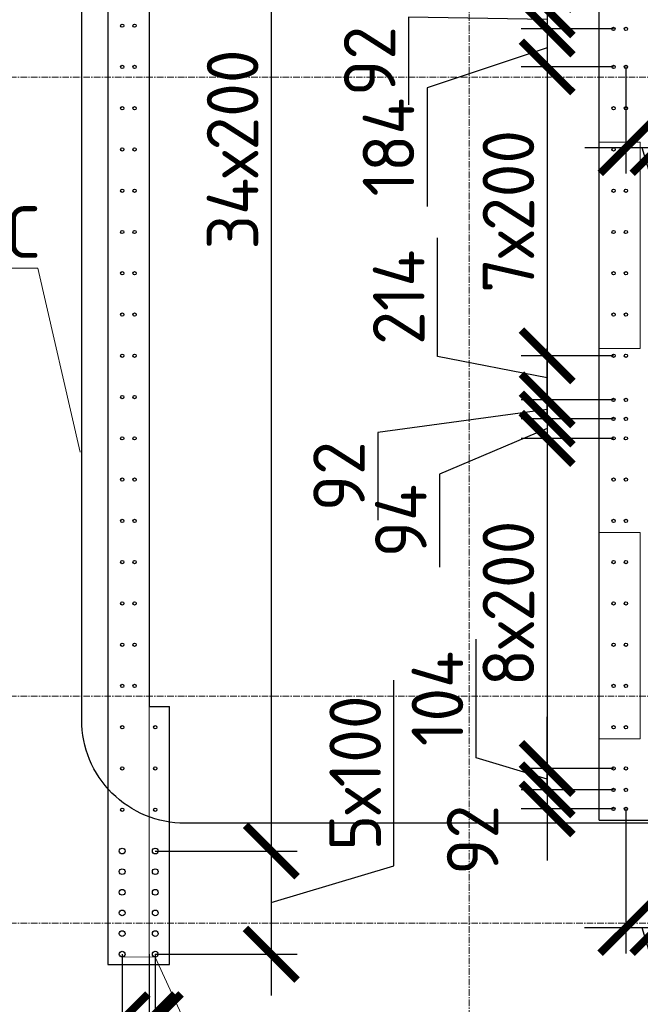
# Model space of a CAD drawing. Header units: millimetres. Extents: x 349531 to 1063351, y -131924 to 96186.
# Tile 206 of 228: x 997233 to 1000239, y 45069 to 49840. Entities that reach past the tile are written whole.
import ezdxf
from ezdxf import colors
from ezdxf.entities.mleader import LeaderData, LeaderLine
from ezdxf.math import Vec2, Vec3

# ---------------------------------------------------------------- set-up
doc = ezdxf.new("R2010")
doc.units = ezdxf.units.MM
doc.linetypes.add('______5', pattern=[1100, 800, -100, 100, -100])
doc.linetypes.add('осевая', pattern=[50.8, 31.75, -6.35, 6.35, -6.35])
for name, color, linetype, lineweight in [('1 Стены', 3, 'Continuous', 30), ('Конструкции 0.5', 5, 'Continuous', 50), ('Оси', 40, '______5', 18), ('подоснова', 151, 'Continuous', 5), ('размер', 1, 'Continuous', 25), ('РАЗМЕРЫ', 1, 'Continuous', 9), ('СТЕНЫ', 3, 'Continuous', 30)]:
    doc.layers.add(name, color=color, linetype=linetype, lineweight=lineweight)
doc.styles.add('GOST-2.304_Type-B', font='GOST_Common.ttf')
doc.dimstyles.new('СПДС', dxfattribs={"dimscale": 100, "dimtxt": 2.5, "dimasz": 2.5, "dimexe": 1.25, "dimexo": 0, "dimtad": 1, "dimdec": 0, "dimtxsty": 'GOST-2.304_Type-B', "dimblk": 'ARCHTICK', "dimcen": 2.5, "dimdle": 2, "dimadec": 0, "dimazin": 2, "dimtfac": 0.75, "dimtdec": 0, "dimtmove": 1, "dimatfit": 3, "dimfxl": 1, "dimtolj": 1, "dimarcsym": 1})

# ---------------------------------------------------------------- blocks, each defined once
blk = doc.blocks.new('_None')
blk = doc.blocks.new('_ArchTick')
at = {"color": 0, "linetype": 'ByBlock', "const_width": 0.15}
blk.add_lwpolyline([(-0.5, -0.5), (0.5, 0.5)], dxfattribs=at)
blk = doc.blocks.new('*D358')
at = {"layer": 'DEFPOINTS', "color": 0, "transparency": 16777216}
for p in [(997839.3, 52611.4), (997889.5, 45811.4, -360), (998451.6, 45811.4)]:
    blk.add_point(p, dxfattribs=at)
at = {"layer": 'РАЗМЕРЫ', "color": 0, "lineweight": -2, "transparency": 16777216}
for p, q in [((998451.6, 52811.4), (998451.6, 45611.4)), ((997839.3, 52611.4), (998576.6, 52611.4)), ((997889.5, 45811.4), (998576.6, 45811.4))]:
    blk.add_line(p, q, dxfattribs=at)
at = {"layer": 'РАЗМЕРЫ', "color": 0, "lineweight": -2, "transparency": 16777216, "xscale": 250, "yscale": 250, "zscale": 250}
for p, rotation in [((998451.6, 52611.4), 90), ((998451.6, 45811.4), 270)]:
    blk.add_blockref('_ArchTick', p, dxfattribs=dict(at, rotation=rotation))
at = {"layer": 'РАЗМЕРЫ', "color": 0, "transparency": 16777216, "insert": (998264.1, 49211.4), "char_height": 250, "attachment_point": 5, "rotation": 90, "style": 'GOST-2.304_Type-B'}
blk.add_mtext('\\A1;34х200', dxfattribs=at)
blk = doc.blocks.new('*D359')
at = {"layer": 'DEFPOINTS', "color": 0, "transparency": 16777216}
for p in [(997889.5, 45811.4, -360), (997889.5, 45311.4, -360), (998451.6, 45311.4)]:
    blk.add_point(p, dxfattribs=at)
at = {"layer": 'РАЗМЕРЫ', "color": 0, "lineweight": -2, "transparency": 16777216}
for p, q in [((999045.4, 45739.5), (999045.4, 46639.5)), ((998451.6, 46011.4), (998451.6, 45111.4)), ((997889.5, 45811.4), (998576.6, 45811.4)), ((998451.6, 45561.4), (999045.4, 45739.5)), ((997889.5, 45311.4), (998576.6, 45311.4))]:
    blk.add_line(p, q, dxfattribs=at)
at = {"layer": 'РАЗМЕРЫ', "color": 0, "lineweight": -2, "transparency": 16777216, "xscale": 250, "yscale": 250, "zscale": 250}
for p, rotation in [((998451.6, 45811.4), 90), ((998451.6, 45311.4), 270)]:
    blk.add_blockref('_ArchTick', p, dxfattribs=dict(at, rotation=rotation))
at = {"layer": 'РАЗМЕРЫ', "color": 0, "transparency": 16777216, "insert": (998857.9, 46189.5), "char_height": 250, "attachment_point": 5, "rotation": 90, "style": 'GOST-2.304_Type-B'}
blk.add_mtext('\\A1;5х100', dxfattribs=at)
blk = doc.blocks.new('*D364')
at = {"layer": 'DEFPOINTS', "color": 0, "transparency": 16777216}
for p in [(1000101.3, 52611.4, -360), (999787.7, 50011.4), (1000109.3, 50011.4, -360)]:
    blk.add_point(p, dxfattribs=at)
at = {"layer": 'РАЗМЕРЫ', "color": 0, "lineweight": -2, "transparency": 16777216}
for p, q in [((999787.7, 52811.4), (999787.7, 49811.4)), ((1000101.3, 52611.4), (999662.7, 52611.4)), ((1000109.3, 50011.4), (999662.7, 50011.4))]:
    blk.add_line(p, q, dxfattribs=at)
at = {"layer": 'РАЗМЕРЫ', "color": 0, "lineweight": -2, "transparency": 16777216, "xscale": 250, "yscale": 250, "zscale": 250}
for p, rotation in [((999787.7, 52611.4), 90), ((999787.7, 50011.4), 270)]:
    blk.add_blockref('_ArchTick', p, dxfattribs=dict(at, rotation=rotation))
at = {"layer": 'РАЗМЕРЫ', "color": 0, "transparency": 16777216, "insert": (999600.2, 51311.4), "char_height": 250, "attachment_point": 5, "rotation": 90, "style": 'GOST-2.304_Type-B'}
blk.add_mtext('\\A1;13х20', dxfattribs=at)
blk = doc.blocks.new('*D365')
at = {"layer": 'DEFPOINTS', "color": 0, "transparency": 16777216}
for p in [(1000109.3, 50011.4, -360), (999787.7, 49887.7), (1000109, 49887.7, -360)]:
    blk.add_point(p, dxfattribs=at)
at = {"layer": 'РАЗМЕРЫ', "color": 0, "lineweight": -2, "transparency": 16777216}
for p, q in [((999443.9, 50052.7), (999443.9, 50627.7)), ((999787.7, 50011.4), (999787.7, 50261.4)), ((999787.7, 49949.5), (999443.9, 50052.7)), ((1000109.3, 50011.4), (999662.7, 50011.4)), ((999787.7, 50011.4), (999787.7, 49887.7)), ((999787.7, 50011.4), (999787.7, 49887.7)), ((1000109, 49887.7), (999662.7, 49887.7)), ((999787.7, 49887.7), (999787.7, 49637.7))]:
    blk.add_line(p, q, dxfattribs=at)
at = {"layer": 'РАЗМЕРЫ', "color": 0, "lineweight": -2, "transparency": 16777216, "xscale": 250, "yscale": 250, "zscale": 250}
for p, rotation in [((999787.7, 50011.4), 270), ((999787.7, 49887.7), 90)]:
    blk.add_blockref('_ArchTick', p, dxfattribs=dict(at, rotation=rotation))
at = {"layer": 'РАЗМЕРЫ', "color": 0, "transparency": 16777216, "insert": (999256.4, 50340.2), "char_height": 250, "attachment_point": 5, "rotation": 90, "style": 'GOST-2.304_Type-B'}
blk.add_mtext('\\A1;124', dxfattribs=at)
blk = doc.blocks.new('*D366')
at = {"layer": 'DEFPOINTS', "color": 0, "transparency": 16777216}
for p in [(1000109, 49887.7, -360), (999787.7, 49795.4), (1000109, 49795.4, -360)]:
    blk.add_point(p, dxfattribs=at)
at = {"layer": 'РАЗМЕРЫ', "color": 0, "lineweight": -2, "transparency": 16777216}
for p, q in [((999787.7, 49887.7), (999787.7, 50137.7)), ((1000109, 49887.7), (999662.7, 49887.7)), ((999787.7, 49887.7), (999787.7, 49795.4)), ((999787.7, 49887.7), (999787.7, 49795.4)), ((999787.7, 49841.5), (999115.6, 49852.6)), ((999115.6, 49852.6), (999115.6, 49427.6)), ((1000109, 49795.4), (999662.7, 49795.4)), ((999787.7, 49795.4), (999787.7, 49545.4))]:
    blk.add_line(p, q, dxfattribs=at)
at = {"layer": 'РАЗМЕРЫ', "color": 0, "lineweight": -2, "transparency": 16777216, "xscale": 250, "yscale": 250, "zscale": 250}
for p, rotation in [((999787.7, 49887.7), 270), ((999787.7, 49795.4), 90)]:
    blk.add_blockref('_ArchTick', p, dxfattribs=dict(at, rotation=rotation))
at = {"layer": 'РАЗМЕРЫ', "color": 0, "transparency": 16777216, "insert": (998928.1, 49640.1), "char_height": 250, "attachment_point": 5, "rotation": 90, "style": 'GOST-2.304_Type-B'}
blk.add_mtext('\\A1;92', dxfattribs=at)
blk = doc.blocks.new('*D367')
at = {"layer": 'DEFPOINTS', "color": 0, "transparency": 16777216}
for p in [(1000109, 49795.4, -360), (999787.7, 49611.4), (1000109.3, 49611.4, -360)]:
    blk.add_point(p, dxfattribs=at)
at = {"layer": 'РАЗМЕРЫ', "color": 0, "lineweight": -2, "transparency": 16777216}
for p, q in [((999787.7, 49995.4), (999787.7, 49411.4)), ((1000109, 49795.4), (999662.7, 49795.4)), ((999787.7, 49703.4), (999206.9, 49510.4)), ((1000109.3, 49611.4), (999662.7, 49611.4)), ((999206.9, 49510.4), (999206.9, 48935.4))]:
    blk.add_line(p, q, dxfattribs=at)
at = {"layer": 'РАЗМЕРЫ', "color": 0, "lineweight": -2, "transparency": 16777216, "xscale": 250, "yscale": 250, "zscale": 250}
for p, rotation in [((999787.7, 49795.4), 90), ((999787.7, 49611.4), 270)]:
    blk.add_blockref('_ArchTick', p, dxfattribs=dict(at, rotation=rotation))
at = {"layer": 'РАЗМЕРЫ', "color": 0, "transparency": 16777216, "insert": (999019.4, 49222.9), "char_height": 250, "attachment_point": 5, "rotation": 90, "style": 'GOST-2.304_Type-B'}
blk.add_mtext('\\A1;184', dxfattribs=at)
blk = doc.blocks.new('*D368')
at = {"layer": 'DEFPOINTS', "color": 0, "transparency": 16777216}
for p in [(1000109.3, 49611.4, -360), (999787.7, 48211.4), (1000109.3, 48211.4, -360)]:
    blk.add_point(p, dxfattribs=at)
at = {"layer": 'РАЗМЕРЫ', "color": 0, "lineweight": -2, "transparency": 16777216}
for p, q in [((999787.7, 49811.4), (999787.7, 48011.4)), ((1000109.3, 49611.4), (999662.7, 49611.4)), ((1000109.3, 48211.4), (999662.7, 48211.4))]:
    blk.add_line(p, q, dxfattribs=at)
at = {"layer": 'РАЗМЕРЫ', "color": 0, "lineweight": -2, "transparency": 16777216, "xscale": 250, "yscale": 250, "zscale": 250}
for p, rotation in [((999787.7, 49611.4), 90), ((999787.7, 48211.4), 270)]:
    blk.add_blockref('_ArchTick', p, dxfattribs=dict(at, rotation=rotation))
at = {"layer": 'РАЗМЕРЫ', "color": 0, "transparency": 16777216, "insert": (999600.2, 48911.4), "char_height": 250, "attachment_point": 5, "rotation": 90, "style": 'GOST-2.304_Type-B'}
blk.add_mtext('\\A1;7х200', dxfattribs=at)
blk = doc.blocks.new('*D369')
at = {"layer": 'DEFPOINTS', "color": 0, "transparency": 16777216}
for p in [(1000109.3, 48211.4, -360), (999787.7, 47997.7), (1000109, 47997.7, -360)]:
    blk.add_point(p, dxfattribs=at)
at = {"layer": 'РАЗМЕРЫ', "color": 0, "lineweight": -2, "transparency": 16777216}
for p, q in [((999256.4, 48207.7), (999256.4, 48782.7)), ((999787.7, 48411.4), (999787.7, 47797.7)), ((999787.7, 48104.5), (999256.4, 48207.7)), ((1000109.3, 48211.4), (999662.7, 48211.4)), ((1000109, 47997.7), (999662.7, 47997.7))]:
    blk.add_line(p, q, dxfattribs=at)
at = {"layer": 'РАЗМЕРЫ', "color": 0, "lineweight": -2, "transparency": 16777216, "xscale": 250, "yscale": 250, "zscale": 250}
for p, rotation in [((999787.7, 48211.4), 90), ((999787.7, 47997.7), 270)]:
    blk.add_blockref('_ArchTick', p, dxfattribs=dict(at, rotation=rotation))
at = {"layer": 'РАЗМЕРЫ', "color": 0, "transparency": 16777216, "insert": (999068.9, 48495.2), "char_height": 250, "attachment_point": 5, "rotation": 90, "style": 'GOST-2.304_Type-B'}
blk.add_mtext('\\A1;214', dxfattribs=at)
blk = doc.blocks.new('*D370')
at = {"layer": 'DEFPOINTS', "color": 0, "transparency": 16777216}
for p in [(1000109, 47997.7, -360), (999787.7, 47905.4), (1000109, 47905.4, -360)]:
    blk.add_point(p, dxfattribs=at)
at = {"layer": 'РАЗМЕРЫ', "color": 0, "lineweight": -2, "transparency": 16777216}
for p, q in [((999787.7, 47997.7), (999787.7, 48247.7)), ((1000109, 47997.7), (999662.7, 47997.7)), ((999787.7, 47997.7), (999787.7, 47905.4)), ((999787.7, 47997.7), (999787.7, 47905.4)), ((999787.7, 47951.5), (998967.1, 47840.5)), ((1000109, 47905.4), (999662.7, 47905.4)), ((999787.7, 47905.4), (999787.7, 47655.4)), ((998967.1, 47840.5), (998967.1, 47415.5))]:
    blk.add_line(p, q, dxfattribs=at)
at = {"layer": 'РАЗМЕРЫ', "color": 0, "lineweight": -2, "transparency": 16777216, "xscale": 250, "yscale": 250, "zscale": 250}
for p, rotation in [((999787.7, 47997.7), 270), ((999787.7, 47905.4), 90)]:
    blk.add_blockref('_ArchTick', p, dxfattribs=dict(at, rotation=rotation))
at = {"layer": 'РАЗМЕРЫ', "color": 0, "transparency": 16777216, "insert": (998779.6, 47628), "char_height": 250, "attachment_point": 5, "rotation": 90, "style": 'GOST-2.304_Type-B'}
blk.add_mtext('\\A1;92', dxfattribs=at)
blk = doc.blocks.new('*D371')
at = {"layer": 'DEFPOINTS', "color": 0, "transparency": 16777216}
for p in [(1000109, 47905.4, -360), (999787.7, 47811.4), (1000109.3, 47811.4, -360)]:
    blk.add_point(p, dxfattribs=at)
at = {"layer": 'РАЗМЕРЫ', "color": 0, "lineweight": -2, "transparency": 16777216}
for p, q in [((999787.7, 47905.4), (999787.7, 48155.4)), ((1000109, 47905.4), (999662.7, 47905.4)), ((999787.7, 47905.4), (999787.7, 47811.4)), ((999787.7, 47905.4), (999787.7, 47811.4)), ((999787.7, 47858.4), (999266.6, 47637.7)), ((1000109.3, 47811.4), (999662.7, 47811.4)), ((999787.7, 47811.4), (999787.7, 47561.4)), ((999266.6, 47637.7), (999266.6, 47187.7))]:
    blk.add_line(p, q, dxfattribs=at)
at = {"layer": 'РАЗМЕРЫ', "color": 0, "lineweight": -2, "transparency": 16777216, "xscale": 250, "yscale": 250, "zscale": 250}
for p, rotation in [((999787.7, 47905.4), 270), ((999787.7, 47811.4), 90)]:
    blk.add_blockref('_ArchTick', p, dxfattribs=dict(at, rotation=rotation))
at = {"layer": 'РАЗМЕРЫ', "color": 0, "transparency": 16777216, "insert": (999079.1, 47412.7), "char_height": 250, "attachment_point": 5, "rotation": 90, "style": 'GOST-2.304_Type-B'}
blk.add_mtext('\\A1;94', dxfattribs=at)
blk = doc.blocks.new('*D372')
at = {"layer": 'DEFPOINTS', "color": 0, "transparency": 16777216}
for p in [(1000109.3, 47811.4, -360), (999787.7, 46211.4), (1000109.3, 46211.4, -360)]:
    blk.add_point(p, dxfattribs=at)
at = {"layer": 'РАЗМЕРЫ', "color": 0, "lineweight": -2, "transparency": 16777216}
for p, q in [((999787.7, 48011.4), (999787.7, 46011.4)), ((1000109.3, 47811.4), (999662.7, 47811.4)), ((1000109.3, 46211.4), (999662.7, 46211.4))]:
    blk.add_line(p, q, dxfattribs=at)
at = {"layer": 'РАЗМЕРЫ', "color": 0, "lineweight": -2, "transparency": 16777216, "xscale": 250, "yscale": 250, "zscale": 250}
for p, rotation in [((999787.7, 47811.4), 90), ((999787.7, 46211.4), 270)]:
    blk.add_blockref('_ArchTick', p, dxfattribs=dict(at, rotation=rotation))
at = {"layer": 'РАЗМЕРЫ', "color": 0, "transparency": 16777216, "insert": (999600.2, 47011.4), "char_height": 250, "attachment_point": 5, "rotation": 90, "style": 'GOST-2.304_Type-B'}
blk.add_mtext('\\A1;8х200', dxfattribs=at)
blk = doc.blocks.new('*D373')
at = {"layer": 'DEFPOINTS', "color": 0, "transparency": 16777216}
for p in [(1000109.3, 46211.4, -360), (999787.7, 46107.7), (1000109, 46107.7, -360)]:
    blk.add_point(p, dxfattribs=at)
at = {"layer": 'РАЗМЕРЫ', "color": 0, "lineweight": -2, "transparency": 16777216}
for p, q in [((999443.9, 46262.7), (999443.9, 46837.7)), ((999787.7, 46211.4), (999787.7, 46461.4)), ((999787.7, 46159.5), (999443.9, 46262.7)), ((1000109.3, 46211.4), (999662.7, 46211.4)), ((999787.7, 46211.4), (999787.7, 46107.7)), ((999787.7, 46211.4), (999787.7, 46107.7)), ((1000109, 46107.7), (999662.7, 46107.7)), ((999787.7, 46107.7), (999787.7, 45857.7))]:
    blk.add_line(p, q, dxfattribs=at)
at = {"layer": 'РАЗМЕРЫ', "color": 0, "lineweight": -2, "transparency": 16777216, "xscale": 250, "yscale": 250, "zscale": 250}
for p, rotation in [((999787.7, 46211.4), 270), ((999787.7, 46107.7), 90)]:
    blk.add_blockref('_ArchTick', p, dxfattribs=dict(at, rotation=rotation))
at = {"layer": 'РАЗМЕРЫ', "color": 0, "transparency": 16777216, "insert": (999256.4, 46550.2), "char_height": 250, "attachment_point": 5, "rotation": 90, "style": 'GOST-2.304_Type-B'}
blk.add_mtext('\\A1;104', dxfattribs=at)
blk = doc.blocks.new('*D374')
at = {"layer": 'DEFPOINTS', "color": 0, "transparency": 16777216}
for p in [(1000109, 46107.7, -360), (999787.7, 46015.4), (1000109, 46015.4, -360)]:
    blk.add_point(p, dxfattribs=at)
at = {"layer": 'РАЗМЕРЫ', "color": 0, "lineweight": -2, "transparency": 16777216}
for p, q in [((999787.7, 46107.7), (999787.7, 46357.7)), ((1000109, 46107.7), (999662.7, 46107.7)), ((999787.7, 46107.7), (999787.7, 46015.4)), ((1000109, 46015.4), (999662.7, 46015.4)), ((999787.7, 46015.4), (999787.7, 45765.4))]:
    blk.add_line(p, q, dxfattribs=at)
at = {"layer": 'РАЗМЕРЫ', "color": 0, "lineweight": -2, "transparency": 16777216, "xscale": 250, "yscale": 250, "zscale": 250}
for p, rotation in [((999787.7, 46107.7), 270), ((999787.7, 46015.4), 90)]:
    blk.add_blockref('_ArchTick', p, dxfattribs=dict(at, rotation=rotation))
at = {"layer": 'РАЗМЕРЫ', "color": 0, "transparency": 16777216, "insert": (999426.7, 45865.7), "char_height": 250, "attachment_point": 5, "rotation": 90, "style": 'GOST-2.304_Type-B'}
blk.add_mtext('\\A1;92', dxfattribs=at)
blk = doc.blocks.new('*D375')
at = {"layer": 'DEFPOINTS', "color": 0, "transparency": 16777216}
for p in [(1000324.3, 49811.4, -360), (1000169.7, 49611.4, -360), (1000324.3, 49220.4)]:
    blk.add_point(p, dxfattribs=at)
at = {"layer": 'РАЗМЕРЫ', "color": 0, "lineweight": -2, "transparency": 16777216}
for p, q in [((1000324.3, 49811.4), (1000324.3, 49095.4)), ((1000169.7, 49611.4), (1000169.7, 49095.4)), ((999969.7, 49220.4), (1000524.3, 49220.4)), ((1000247, 49220.4), (1000425.1, 48626.6)), ((1000425.1, 48626.6), (1000975.1, 48626.6))]:
    blk.add_line(p, q, dxfattribs=at)
at = {"layer": 'РАЗМЕРЫ', "color": 0, "lineweight": -2, "transparency": 16777216, "xscale": 250, "yscale": 250, "zscale": 250, "rotation": 180}
blk.add_blockref('_ArchTick', (1000169.7, 49220.4), dxfattribs=at)
at = {"layer": 'РАЗМЕРЫ', "color": 0, "lineweight": -2, "transparency": 16777216, "xscale": 250, "yscale": 250, "zscale": 250}
blk.add_blockref('_ArchTick', (1000324.3, 49220.4), dxfattribs=at)
at = {"layer": 'РАЗМЕРЫ', "color": 0, "transparency": 16777216, "insert": (1000700.1, 48814.1), "char_height": 250, "attachment_point": 5, "style": 'GOST-2.304_Type-B'}
blk.add_mtext('\\A1;155', dxfattribs=at)
blk = doc.blocks.new('*D376')
at = {"layer": 'DEFPOINTS', "color": 0, "transparency": 16777216}
for p in [(1000324.3, 49811.4, -360), (1001924.3, 49811.4, -360), (1001924.3, 49220.4)]:
    blk.add_point(p, dxfattribs=at)
at = {"layer": 'РАЗМЕРЫ', "color": 0, "lineweight": -2, "transparency": 16777216}
for p, q in [((1000324.3, 49811.4), (1000324.3, 49095.4)), ((1001924.3, 49811.4), (1001924.3, 49095.4)), ((1000124.3, 49220.4), (1002124.3, 49220.4))]:
    blk.add_line(p, q, dxfattribs=at)
at = {"layer": 'РАЗМЕРЫ', "color": 0, "lineweight": -2, "transparency": 16777216, "xscale": 250, "yscale": 250, "zscale": 250, "rotation": 180}
blk.add_blockref('_ArchTick', (1000324.3, 49220.4), dxfattribs=at)
at = {"layer": 'РАЗМЕРЫ', "color": 0, "lineweight": -2, "transparency": 16777216, "xscale": 250, "yscale": 250, "zscale": 250}
blk.add_blockref('_ArchTick', (1001924.3, 49220.4), dxfattribs=at)
at = {"layer": 'РАЗМЕРЫ', "color": 0, "transparency": 16777216, "insert": (1001124.3, 49407.9), "char_height": 250, "attachment_point": 5, "style": 'GOST-2.304_Type-B'}
blk.add_mtext('\\A1;8х200', dxfattribs=at)
blk = doc.blocks.new('*D378')
at = {"layer": 'DEFPOINTS', "color": 0, "transparency": 16777216}
for p in [(1000169.3, 46015.4, -360), (1000324.3, 46031.4, -360), (1000324.3, 45440.4)]:
    blk.add_point(p, dxfattribs=at)
at = {"layer": 'РАЗМЕРЫ', "color": 0, "lineweight": -2, "transparency": 16777216}
for p, q in [((1000169.3, 46015.4), (1000169.3, 45315.4)), ((1000324.3, 46031.4), (1000324.3, 45315.4)), ((999969.3, 45440.4), (1000524.3, 45440.4)), ((1000246.8, 45440.4), (1000425, 44846.6)), ((1000425, 44846.6), (1000975, 44846.6))]:
    blk.add_line(p, q, dxfattribs=at)
at = {"layer": 'РАЗМЕРЫ', "color": 0, "lineweight": -2, "transparency": 16777216, "xscale": 250, "yscale": 250, "zscale": 250, "rotation": 180}
blk.add_blockref('_ArchTick', (1000169.3, 45440.4), dxfattribs=at)
at = {"layer": 'РАЗМЕРЫ', "color": 0, "lineweight": -2, "transparency": 16777216, "xscale": 250, "yscale": 250, "zscale": 250}
blk.add_blockref('_ArchTick', (1000324.3, 45440.4), dxfattribs=at)
at = {"layer": 'РАЗМЕРЫ', "color": 0, "transparency": 16777216, "insert": (1000700, 45034.1), "char_height": 250, "attachment_point": 5, "style": 'GOST-2.304_Type-B'}
blk.add_mtext('\\A1;155', dxfattribs=at)
blk = doc.blocks.new('*D379')
at = {"layer": 'DEFPOINTS', "color": 0, "transparency": 16777216}
for p in [(1000324.3, 46031.4, -360), (1001924.3, 46031.4, -360), (1001924.3, 45440.4)]:
    blk.add_point(p, dxfattribs=at)
at = {"layer": 'РАЗМЕРЫ', "color": 0, "lineweight": -2, "transparency": 16777216}
for p, q in [((1000324.3, 46031.4), (1000324.3, 45315.4)), ((1001924.3, 46031.4), (1001924.3, 45315.4)), ((1000124.3, 45440.4), (1002124.3, 45440.4))]:
    blk.add_line(p, q, dxfattribs=at)
at = {"layer": 'РАЗМЕРЫ', "color": 0, "lineweight": -2, "transparency": 16777216, "xscale": 250, "yscale": 250, "zscale": 250, "rotation": 180}
blk.add_blockref('_ArchTick', (1000324.3, 45440.4), dxfattribs=at)
at = {"layer": 'РАЗМЕРЫ', "color": 0, "lineweight": -2, "transparency": 16777216, "xscale": 250, "yscale": 250, "zscale": 250}
blk.add_blockref('_ArchTick', (1001924.3, 45440.4), dxfattribs=at)
at = {"layer": 'РАЗМЕРЫ', "color": 0, "transparency": 16777216, "insert": (1001124.3, 45627.9), "char_height": 250, "attachment_point": 5, "style": 'GOST-2.304_Type-B'}
blk.add_mtext('\\A1;8х200', dxfattribs=at)
blk = doc.blocks.new('*D392')
at = {"layer": 'DEFPOINTS', "color": 0, "transparency": 16777216}
for p in [(997729.2, 45311.4, -360), (997859.3, 45311.4, -360), (997729.2, 44993.4)]:
    blk.add_point(p, dxfattribs=at)
at = {"layer": 'РАЗМЕРЫ', "color": 0, "lineweight": -2, "transparency": 16777216}
for p, q in [((997729.2, 45311.4), (997729.2, 44868.4)), ((997859.3, 45311.4), (997859.3, 44868.4)), ((998059.3, 44993.4), (997529.2, 44993.4)), ((997794.3, 44993.4), (997537.7, 44587.2)), ((997537.7, 44587.2), (996987.7, 44587.2))]:
    blk.add_line(p, q, dxfattribs=at)
at = {"layer": 'РАЗМЕРЫ', "color": 0, "lineweight": -2, "transparency": 16777216, "xscale": 250, "yscale": 250, "zscale": 250, "rotation": 180}
blk.add_blockref('_ArchTick', (997729.2, 44993.4), dxfattribs=at)
at = {"layer": 'РАЗМЕРЫ', "color": 0, "lineweight": -2, "transparency": 16777216, "xscale": 250, "yscale": 250, "zscale": 250}
blk.add_blockref('_ArchTick', (997859.3, 44993.4), dxfattribs=at)
at = {"layer": 'РАЗМЕРЫ', "color": 0, "transparency": 16777216, "insert": (997262.7, 44774.7), "char_height": 250, "attachment_point": 5, "style": 'GOST-2.304_Type-B'}
blk.add_mtext('\\A1;130', dxfattribs=at)
blk = doc.blocks.new('оси2')
at = {"layer": 'Оси', "color": 16, "linetype": 'осевая', "lineweight": 0, "transparency": 33554687}
for p, q in [((1003495.5, 5465.4), (1003495.5, -20739.3)), ((1005045.5, 5465.4), (1005045.5, -20739.3)), ((979200, -1392.9), (1032582.1, -1392.9)), ((979200, -4392.9), (1032582.1, -4392.9)), ((979200, -5492.9), (1032582.1, -5492.9))]:
    blk.add_line(p, q, dxfattribs=at)
blk = doc.blocks.new('*D468')
at = {"layer": 'DEFPOINTS', "color": 0, "transparency": 16777216}
for p in [(997859.3, 45311.4, -360), (997889.5, 45311.4), (997889.5, 44993.4)]:
    blk.add_point(p, dxfattribs=at)
at = {"layer": 'РАЗМЕРЫ', "color": 0, "lineweight": -2, "transparency": 16777216}
for p, q in [((997859.3, 45311.4), (997859.3, 44868.4)), ((997889.5, 45311.4), (997889.5, 44868.4)), ((997859.3, 44993.4), (997609.3, 44993.4)), ((997859.3, 44993.4), (997889.5, 44993.4)), ((997859.3, 44993.4), (997889.5, 44993.4)), ((997874.4, 44993.4), (998052.6, 44399.7)), ((997889.5, 44993.4), (998139.5, 44993.4)), ((998052.6, 44399.7), (998477.6, 44399.7))]:
    blk.add_line(p, q, dxfattribs=at)
at = {"layer": 'РАЗМЕРЫ', "color": 0, "lineweight": -2, "transparency": 16777216, "xscale": 250, "yscale": 250, "zscale": 250}
blk.add_blockref('_ArchTick', (997859.3, 44993.4), dxfattribs=at)
at = {"layer": 'РАЗМЕРЫ', "color": 0, "lineweight": -2, "transparency": 16777216, "xscale": 250, "yscale": 250, "zscale": 250, "rotation": 180}
blk.add_blockref('_ArchTick', (997889.5, 44993.4), dxfattribs=at)
at = {"layer": 'РАЗМЕРЫ', "color": 0, "transparency": 16777216, "insert": (998265.1, 44587.2), "char_height": 250, "attachment_point": 5, "style": 'GOST-2.304_Type-B'}
blk.add_mtext('\\A1;30', dxfattribs=at)
blk = doc.blocks.new('стены техподполья')
at = {"layer": 'СТЕНЫ', "linetype": 'Continuous', "transparency": 33554687}
for p, q in [((476785.8, -593.6), (476785.8, -6793.6)), ((478965.8, -7343.6), (478965.8, -593.6)), ((476585.8, -643.6), (476585.8, -8043.6)), ((476785.8, -6793.6), (476885.8, -6793.6)), ((476785.8, -6793.6), (476785.8, -6793.6)), ((476885.8, -6793.6), (476885.8, -6793.6)), ((476885.8, -8043.6), (476885.8, -6793.6)), ((478965.8, -7343.6), (478965.8, -7343.6)), ((478965.8, -7343.6), (481135.8, -7343.6)), ((476585.8, -8043.6), (476585.8, -8043.6)), ((476585.8, -8043.6), (476885.8, -8043.6)), ((476885.8, -8043.6), (476885.8, -8043.6))]:
    blk.add_line(p, q, dxfattribs=at)

msp = doc.modelspace()

# ---------------------------------------------------------------- linework, layer by layer
at = {"layer": '1 Стены', "color": 252, "lineweight": 0, "true_color": 0x939598}
for p, q in [((997659.3, 45261.4, -360), (997659.3, 52911.4, -360)), ((997859.3, 52661.4, -360), (997859.3, 45261.4, -360)), ((1000039.3, 45961.4, -360), (1000039.3, 52661.4, -360)), ((1002209.3, 45961.4, -160), (1000039.3, 45961.4, -160)), ((997659, 45261.4, 0), (997859, 45261.4, 0)), ((997659.2, 45261.4, -720), (997859.2, 45261.4, -720)), ((997859.2, 45261.4, -360), (997659.2, 45261.4, -360)), ((997859.2, 45261.4, -360), (997659.2, 45261.4, -360)), ((997859.2, 45261.4, -360), (997659.2, 45261.4, -360)), ((997859.3, 45261.4, -360), (997659.2, 45261.4, -360))]:
    msp.add_line(p, q, dxfattribs=at)
at = {"layer": '1 Стены', "color": 4, "lineweight": 0}
for points in [[(1000238.9, 49246.4), (1000038.9, 49246.4), (1000038.9, 48246.4), (1000238.9, 48246.4)], [(1000238.9, 47355.9), (1000038.9, 47355.9), (1000038.9, 46355.9), (1000238.9, 46355.9)]]:
    msp.add_lwpolyline(points, close=True, dxfattribs=at)
at = {"layer": 'размер', "lineweight": 30}
msp.add_lwpolyline([(998033.4, 53419.7), (1004760.5, 53419.7, -0.414214), (1005260.5, 52919.7), (1005260.5, 46445.8, -0.414214), (1004760.5, 45945.8), (998033.4, 45945.8, -0.414214), (997533.4, 46445.8), (997533.4, 52919.7, -0.414214)], format="xyb", close=True, dxfattribs=at)
at = {"layer": 'РАЗМЕРЫ', "color": 4, "linetype": 'Continuous', "lineweight": 30}
for centre in [(997729.2, 49811.4), (997789.5, 49811.4), (1000109, 49795.4, -360), (1000169.3, 49795.4, -360), (997729.2, 49611.4), (997789.5, 49611.4), (1000109.3, 49611.4, -360), (1000169.7, 49611.4, -360), (997729.2, 49411.4), (997789.5, 49411.4), (1000109.3, 49411.4, -360), (1000169.7, 49411.4, -360), (997729.2, 49211.4), (997789.5, 49211.4), (1000109.3, 49211.4, -360), (1000169.7, 49211.4, -360), (997729.2, 49011.4), (997789.5, 49011.4), (1000109.3, 49011.4, -360), (1000169.7, 49011.4, -360), (997729.2, 48811.4), (997789.5, 48811.4), (1000109.3, 48811.4, -360), (1000169.7, 48811.4, -360), (997729.2, 48611.4), (997789.5, 48611.4), (1000109.3, 48611.4, -360), (1000169.7, 48611.4, -360), (997729.2, 48411.4), (997789.5, 48411.4), (1000109.3, 48411.4, -360), (1000169.7, 48411.4, -360), (997729.2, 48211.4), (997789.5, 48211.4), (1000109.3, 48211.4, -360), (1000169.7, 48211.4, -360), (997729.2, 48011.4), (997789.5, 48011.4), (1000109, 47997.7, -360), (1000169.3, 47997.7, -360), (1000109, 47905.4, -360), (1000169.3, 47905.4, -360), (997729.2, 47811.4), (997789.5, 47811.4), (1000109.3, 47811.4, -360), (1000169.7, 47811.4, -360), (997729.2, 47611.4), (997789.5, 47611.4), (1000109.3, 47611.4, -360), (1000169.7, 47611.4, -360), (997729.2, 47411.4), (997789.5, 47411.4), (1000109.3, 47411.4, -360), (1000169.7, 47411.4, -360), (997729.2, 47211.4), (997789.5, 47211.4), (1000109.3, 47211.4, -360), (1000169.7, 47211.4, -360), (997729.2, 47011.4), (997789.5, 47011.4), (1000109.3, 47011.4, -360), (1000169.7, 47011.4, -360), (997729.2, 46811.4), (997789.5, 46811.4), (1000109.3, 46811.4, -360), (1000169.7, 46811.4, -360), (997729.2, 46611.4), (997789.5, 46611.4), (1000109.3, 46611.4, -360), (1000169.7, 46611.4, -360), (997729.2, 46411.4), (997889.5, 46411.4), (1000109.3, 46411.4, -360), (1000169.7, 46411.4, -360), (997729.2, 46211.4), (997889.5, 46211.4), (1000109.3, 46211.4, -360), (1000169.7, 46211.4, -360), (1000109, 46107.7, -360), (1000169.3, 46107.7, -360), (997729.2, 46011.4), (997889.5, 46011.4), (1000109, 46015.4, -360), (1000169.3, 46015.4, -360)]:
    msp.add_circle(centre, 8, dxfattribs=at)
at = {"layer": 'РАЗМЕРЫ', "color": 5, "linetype": 'Continuous', "lineweight": 30}
for centre in [(997729.2, 45811.4, -360), (997889.5, 45811.4, -360), (997729.2, 45711.4, -360), (997889.5, 45711.4, -360), (997729.2, 45611.4, -360), (997889.5, 45611.4, -360), (997729.2, 45511.4, -360), (997889.5, 45511.4, -360), (997729.2, 45411.4, -360), (997889.5, 45411.4, -360), (997729.2, 45311.4, -360), (997889.5, 45311.4, -360)]:
    msp.add_circle(centre, 14, dxfattribs=at)

# ---------------------------------------------------------------- block references
at = {"layer": 'Конструкции 0.5'}
msp.add_blockref('стены техподполья', (521073.4, 53304.9, 360), dxfattribs=at)
at = {"layer": 'РАЗМЕРЫ'}
msp.add_blockref('оси2', (-5636.2, 50954.2, -360), dxfattribs=at)

# ---------------------------------------------------------------- dimensions: what is measured, and where the dimension line sits
for base, p1, p2, text, picture, middle in [((998451.6, 45811.4), (997839.3, 52611.4), (997889.5, 45811.4, -360), '34х200', '*D358', (998264.1, 49211.4)), ((998451.6, 45311.4), (997889.5, 45811.4, -360), (997889.5, 45311.4, -360), '5х100', '*D359', (998857.9, 45802))]:
    dim = msp.add_linear_dim(base=base, p1=p1, p2=p2, angle=90, text=text, dimstyle='СПДС', dxfattribs=at)
    dim.commit()
    dim.dimension.update_dxf_attribs({"geometry": picture, "text_midpoint": middle})
at = {"layer": 'РАЗМЕРЫ', "color": 4}
for base, p1, p2, text, picture, middle in [((999787.7, 50011.4), (1000101.3, 52611.4, -360), (1000109.3, 50011.4, -360), '13х20', '*D364', (999600.2, 51311.4)), ((999787.7, 48211.4), (1000109.3, 49611.4, -360), (1000109.3, 48211.4, -360), '7х200', '*D368', (999600.2, 48911.4)), ((999787.7, 46211.4), (1000109.3, 47811.4, -360), (1000109.3, 46211.4, -360), '8х200', '*D372', (999600.2, 47011.4))]:
    dim = msp.add_linear_dim(base=base, p1=p1, p2=p2, angle=90, text=text, dimstyle='СПДС', dxfattribs=at)
    dim.commit()
    dim.dimension.update_dxf_attribs({"geometry": picture, "text_midpoint": middle})
dim = msp.add_linear_dim(base=(999787.7, 49887.7), p1=(1000109.3, 50011.4, -360), p2=(1000109, 49887.7, -360), angle=90, dimstyle='СПДС', dxfattribs=at)
dim.commit()
dim.dimension.update_dxf_attribs({"geometry": '*D365', "text_midpoint": (999256.4, 50115.2)})
for base, p1, p2, picture, middle in [((999787.7, 49795.4), (1000109, 49887.7, -360), (1000109, 49795.4, -360), '*D366', (999115.6, 49790.1)), ((999787.7, 49611.4), (1000109, 49795.4, -360), (1000109.3, 49611.4, -360), '*D367', (999206.9, 49447.9)), ((999787.7, 47997.7), (1000109.3, 48211.4, -360), (1000109, 47997.7, -360), '*D369', (999256.4, 48270.2)), ((999787.7, 47905.4), (1000109, 47997.7, -360), (1000109, 47905.4, -360), '*D370', (998967.1, 47778)), ((999787.7, 47811.4), (1000109, 47905.4, -360), (1000109.3, 47811.4, -360), '*D371', (999266.6, 47575.2))]:
    dim = msp.add_linear_dim(base=base, p1=p1, p2=p2, angle=90, dimstyle='СПДС', dxfattribs=at)
    dim.commit()
    dim.dimension.update_dxf_attribs({"geometry": picture, "text_midpoint": middle, "dimtype": 160})
dim = msp.add_linear_dim(base=(1000324.3, 49220.4), p1=(1000169.7, 49611.4, -360), p2=(1000324.3, 49811.4, -360), dimstyle='СПДС', dxfattribs=at)
dim.commit()
dim.dimension.update_dxf_attribs({"geometry": '*D375', "text_midpoint": (1000487.6, 48814.1)})
dim = msp.add_linear_dim(base=(1001924.3, 49220.4), p1=(1000324.3, 49811.4, -360), p2=(1001924.3, 49811.4, -360), text='8х200', dimstyle='СПДС', dxfattribs=at)
dim.commit()
dim.dimension.update_dxf_attribs({"geometry": '*D376', "text_midpoint": (1001124.3, 49407.9)})
at = {"layer": 'РАЗМЕРЫ'}
dim = msp.add_linear_dim(base=(999787.7, 46107.7), p1=(1000109.3, 46211.4, -360), p2=(1000109, 46107.7, -360), angle=90, dimstyle='СПДС', dxfattribs=at)
dim.commit()
dim.dimension.update_dxf_attribs({"geometry": '*D373', "text_midpoint": (999256.4, 46325.2)})
dim = msp.add_linear_dim(base=(999787.7, 46015.4), p1=(1000109, 46107.7, -360), p2=(1000109, 46015.4, -360), angle=90, dimstyle='СПДС', dxfattribs=at)
dim.commit()
dim.dimension.update_dxf_attribs({"geometry": '*D374', "text_midpoint": (999614.2, 45865.7), "dimtype": 160})
for base, p1, p2, picture, middle in [((1000324.3, 45440.4), (1000169.3, 46015.4, -360), (1000324.3, 46031.4, -360), '*D378', (1000487.5, 45034.1)), ((997889.5, 44993.4), (997859.3, 45311.4, -360), (997889.5, 45311.4), '*D468', (998115.1, 44587.2))]:
    dim = msp.add_linear_dim(base=base, p1=p1, p2=p2, dimstyle='СПДС', dxfattribs=at)
    dim.commit()
    dim.dimension.update_dxf_attribs({"geometry": picture, "text_midpoint": middle})
dim = msp.add_linear_dim(base=(1001924.3, 45440.4), p1=(1000324.3, 46031.4, -360), p2=(1001924.3, 46031.4, -360), text='8х200', dimstyle='СПДС', dxfattribs=at)
dim.commit()
dim.dimension.update_dxf_attribs({"geometry": '*D379', "text_midpoint": (1001124.3, 45627.9)})
dim = msp.add_linear_dim(base=(997729.2, 44993.4), p1=(997859.3, 45311.4, -360), p2=(997729.2, 45311.4, -360), dimstyle='СПДС', dxfattribs=at)
dim.commit()
dim.dimension.update_dxf_attribs({"geometry": '*D392', "text_midpoint": (997475.2, 44587.2), "dimtype": 160})

# ---------------------------------------------------------------- leaders
at = {"layer": 'подоснова', "color": 4, "ltscale": 0.3}
ml = msp.add_multileader_mtext('Standard', dxfattribs=at)
ml.set_content('{\\C2;поз.1 %%C16 А500С }', color=4, style='GOST-2.304_Type-B')
ml.set_leader_properties(color=256, linetype='ByLayer', lineweight=15)
ml.set_arrow_properties(name='NONE')
ml.build(insert=Vec2(0, 0))
ml.multileader.update_dxf_attribs({"text_left_attachment_type": 6, "text_right_attachment_type": 6, "dogleg_length": 0.1, "arrow_head_size": 18})
ctx = ml.context
ctx.base_point, ctx.char_height, ctx.arrow_head_size, ctx.landing_gap_size, ctx.plane_origin = Vec3(994997.4, 48636.1), 250, 18, 20, Vec3(1001902.7, 49630.7)
ctx.left_attachment, ctx.right_attachment, ctx.text_align_type = 6, 6, 1
notes = []
notes.append((ctx, [(0, (1, 1, 0), (997321.2, 48636.1), (-1, 0), 0.1, [(0, [(997526, 47744.5)], 0, [])])]))
ctx.mtext.insert, ctx.mtext.width, ctx.mtext.alignment, ctx.mtext.flow_direction = Vec3(996159.3, 48936.1), 4075.871, 2, 5
ml = msp.add_multileader_mtext('Standard', dxfattribs=at)
ml.set_content('{\\C2;поз.4 %%C28 А500С }', color=4, style='GOST-2.304_Type-B')
ml.set_leader_properties(color=256, linetype='ByLayer', lineweight=15)
ml.set_arrow_properties(name='NONE')
ml.build(insert=Vec2(0, 0))
ml.multileader.update_dxf_attribs({"text_left_attachment_type": 6, "text_right_attachment_type": 6, "dogleg_length": 0.1, "arrow_head_size": 18})
ctx = ml.context
ctx.base_point, ctx.char_height, ctx.arrow_head_size, ctx.landing_gap_size, ctx.plane_origin = Vec3(998434.5, 44103.5, 0), 250, 18, 20, Vec3(1002975.8, 44554.1, 0)
ctx.left_attachment, ctx.right_attachment, ctx.text_align_type = 6, 6, 1
notes.append((ctx, [(1, (1, 1, 0), (998434.4, 44103.5, 0), (1, 0), 0.1, [(1, [(997729.2, 45298.9, 0), (997889.5, 45297.4, 0)], 0, [])])]))
ctx.mtext.insert, ctx.mtext.width, ctx.mtext.alignment, ctx.mtext.flow_direction = Vec3(999658.9, 44403.5, 0), 4075.871, 2, 5
for ctx, leaders in notes:
    for number, flags, end, landing, length, lines in leaders:
        leader = LeaderData()
        leader.index, (leader.has_last_leader_line, leader.has_dogleg_vector, leader.attachment_direction) = number, flags
        leader.last_leader_point, leader.dogleg_vector, leader.dogleg_length = Vec3(end), Vec3(landing), length
        for number, points, colour, breaks in lines:
            line = LeaderLine()
            line.index, line.vertices, line.color, line.breaks = number, Vec3.list(points), colors.encode_raw_color(colour), breaks
            leader.lines.append(line)
        ctx.leaders.append(leader)

doc.saveas('drawing.dxf')
